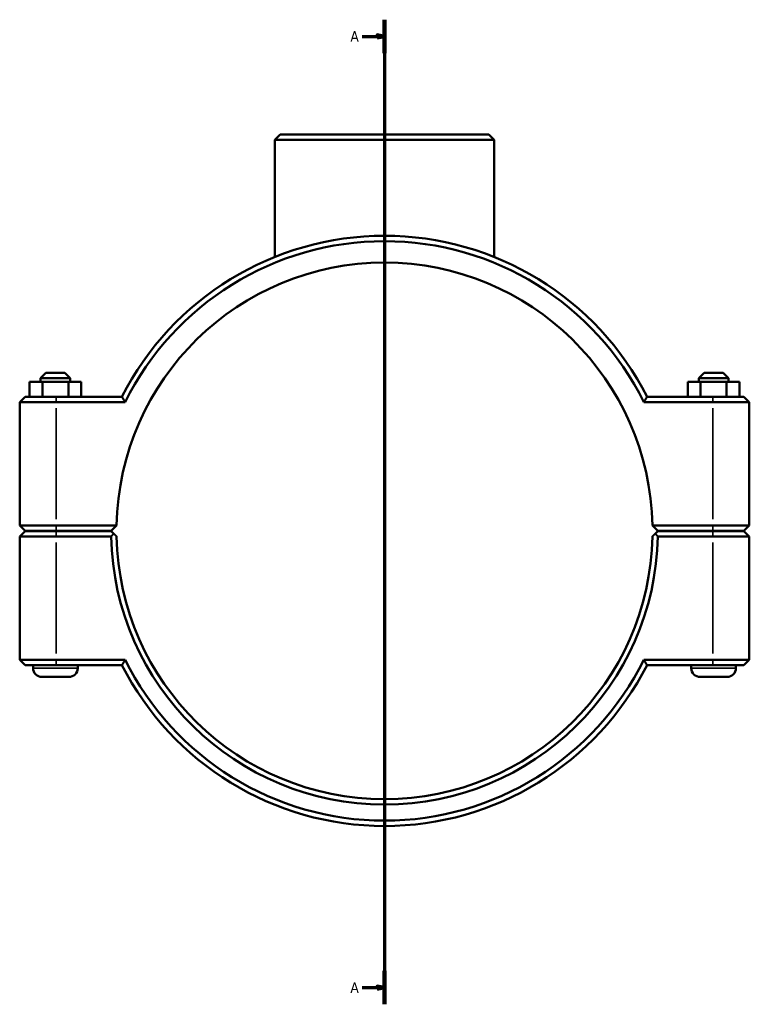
# Model space of a CAD drawing. Header units: millimetres. Extents: x 0 to 1121, y -44 to 1097.
# Tile 3 of 8: x 304 to 549, y 152 to 482. Entities that reach past the tile are written whole.
import ezdxf

# ---------------------------------------------------------------- set-up
doc = ezdxf.new("R2010")
doc.units = ezdxf.units.MM
doc.linetypes.add('CHAIN', pattern=[0.7087, 0.4724, -0.0591, 0.1181, -0.0591])
for name, color, linetype, lineweight in [('Section Line (ISO)', 7, 'CHAIN', 70), ('Visible (ISO)', 7, 'Continuous', 50), ('Visible Narrow (ISO)', 7, 'Continuous', 35)]:
    doc.layers.add(name, color=color, linetype=linetype, lineweight=lineweight)
doc.styles.add('Label Text (ISO)', font='tahoma.ttf')

# ---------------------------------------------------------------- blocks, each defined once
blk = doc.blocks.new('2dTransSection0')
at = {"layer": 'Section Line (ISO)', "linetype": 'CHAIN'}
blk.add_line((426.53, 482.42), (426.53, 152.11), dxfattribs=at)
at = {"layer": 'Section Line (ISO)', "linetype": 'Continuous', "lineweight": 140}
for p, q in [((426.53, 482.42), (426.53, 471.23)), ((426.53, 163.31), (426.53, 152.11))]:
    blk.add_line(p, q, dxfattribs=at)
at = {"layer": 'Section Line (ISO)', "linetype": 'Continuous'}
for p, q in [((419.03, 476.83), (424.03, 476.83)), ((426.53, 476.83), (424.03, 477.33)), ((424.03, 477.33), (424.03, 476.33)), ((424.03, 476.83), (426.53, 476.83)), ((424.03, 476.33), (426.53, 476.83)), ((419.03, 157.71), (424.03, 157.71)), ((426.53, 157.71), (424.03, 158.21)), ((424.03, 158.21), (424.03, 157.21)), ((424.03, 157.71), (426.53, 157.71)), ((424.03, 157.21), (426.53, 157.71))]:
    blk.add_line(p, q, dxfattribs=at)
at = {"layer": 'Section Line (ISO)', "linetype": 'Continuous', "flags": 128}
for points in [[(424.03, 476.33), (426.53, 476.83), (424.03, 477.33), (424.03, 476.33)], [(424.03, 157.21), (426.53, 157.71), (424.03, 158.21), (424.03, 157.21)]]:
    blk.add_lwpolyline(points, dxfattribs=at)
at = {"layer": 'Section Line (ISO)'}
for points in [[(424.03, 476.33), (426.53, 476.83), (424.03, 477.33), (424.03, 476.33)], [(424.03, 157.21), (426.53, 157.71), (424.03, 158.21), (424.03, 157.21)]]:
    blk.add_solid(points, dxfattribs=at)
at = {"layer": 'Section Line (ISO)', "char_height": 3.5, "attachment_point": 7, "style": 'Label Text (ISO)'}
for insert in [(415.08, 475.08), (415.08, 155.96)]:
    blk.add_mtext('A', dxfattribs=dict(at, insert=insert))

msp = doc.modelspace()

# ---------------------------------------------------------------- linework, layer by layer
at = {"layer": 'Visible (ISO)'}
for p, q in [((391.5048, 443.9274), (389.7048, 442.1274)), ((391.5048, 443.9274), (461.5576, 443.9274)), ((461.5576, 443.9274), (463.3576, 442.1274)), ((463.3576, 442.1274), (389.7048, 442.1274)), ((389.7048, 402.8231), (389.7048, 442.1274)), ((463.3576, 402.8231), (463.3576, 442.1274)), ((312.8312, 363.9274), (311.0312, 362.1274)), ((312.8312, 363.9274), (319.2312, 363.9274)), ((319.2312, 363.9274), (321.0312, 362.1274)), ((533.8312, 363.9274), (532.0312, 362.1274)), ((540.2312, 363.9274), (533.8312, 363.9274)), ((540.2312, 363.9274), (542.0312, 362.1274)), ((307.3711, 360.9274), (311.7413, 360.9274)), ((307.3711, 355.9274), (307.3711, 360.9274)), ((321.0312, 362.1274), (311.0312, 362.1274)), ((311.0312, 360.9274), (311.0312, 362.1274)), ((311.7413, 360.9274), (320.4015, 360.9274)), ((311.7413, 355.9274), (311.7413, 360.9274)), ((320.4015, 360.9274), (324.6913, 360.9274)), ((320.4015, 355.9274), (320.4015, 360.9274)), ((321.0312, 360.9274), (321.0312, 362.1274)), ((324.6913, 355.9274), (324.6913, 360.9274)), ((532.661, 360.9274), (528.3711, 360.9274)), ((528.3711, 355.9274), (528.3711, 360.9274)), ((532.0312, 362.1274), (542.0312, 362.1274)), ((532.0312, 362.1274), (532.0312, 360.9274)), ((532.661, 355.9274), (532.661, 360.9274)), ((541.3211, 360.9274), (532.661, 360.9274)), ((541.3211, 355.9274), (541.3211, 360.9274)), ((545.6913, 360.9274), (541.3211, 360.9274)), ((542.0312, 362.1274), (542.0312, 360.9274)), ((545.6913, 355.9274), (545.6913, 360.9274)), ((305.8312, 355.9274), (304.0312, 354.1274)), ((316.2812, 354.1274), (304.0312, 354.1274)), ((304.0312, 354.1274), (304.0312, 312.7774)), ((305.8312, 355.9274), (316.2812, 355.9274)), ((338.3496, 355.9274), (316.2812, 355.9274)), ((316.2812, 354.1274), (339.4588, 354.1274)), ((513.6036, 354.1274), (536.7812, 354.1274)), ((536.7812, 355.9274), (514.7128, 355.9274)), ((536.7812, 355.9274), (547.2312, 355.9274)), ((549.0312, 354.1274), (536.7812, 354.1274)), ((547.2312, 355.9274), (549.0312, 354.1274)), ((549.0312, 312.7774), (549.0312, 354.1274)), ((305.8312, 310.9774), (304.0312, 312.7774)), ((304.0312, 312.7774), (316.2812, 312.7774)), ((305.8312, 310.8774), (304.0312, 309.0774)), ((316.2812, 310.9774), (305.8312, 310.9774)), ((305.8312, 310.8774), (316.2812, 310.8774)), ((308.5312, 310.8774), (308.5312, 310.9774)), ((336.5502, 312.7774), (316.2812, 312.7774)), ((316.2812, 310.9774), (334.7312, 310.9774)), ((334.7312, 310.8774), (316.2812, 310.8774)), ((323.5312, 310.8774), (323.5312, 310.9774)), ((334.7312, 310.9774), (336.5502, 312.7773)), ((335.6385, 309.9797), (334.7312, 310.8774)), ((536.7812, 312.7774), (516.5122, 312.7774)), ((516.5122, 312.7773), (518.3312, 310.9774)), ((518.3312, 310.8774), (517.424, 309.9797)), ((518.3312, 310.9774), (536.7812, 310.9774)), ((536.7812, 310.8774), (518.3312, 310.8774)), ((529.5312, 310.9774), (529.5312, 310.8774)), ((536.7812, 312.7774), (549.0312, 312.7774)), ((547.2312, 310.9774), (536.7812, 310.9774)), ((536.7812, 310.8774), (547.2312, 310.8774)), ((544.5312, 310.9774), (544.5312, 310.8774)), ((547.2312, 310.9774), (549.0312, 312.7774)), ((547.2312, 310.8774), (549.0312, 309.0774)), ((316.2812, 309.0774), (304.0312, 309.0774)), ((304.0312, 309.0774), (304.0312, 267.7274)), ((316.2812, 309.0774), (334.7499, 309.0774)), ((518.3126, 309.0774), (536.7812, 309.0774)), ((549.0312, 309.0774), (536.7812, 309.0774)), ((549.0312, 267.7274), (549.0312, 309.0774)), ((304.0312, 267.7274), (316.2812, 267.7274)), ((305.8312, 265.9274), (304.0312, 267.7274)), ((339.4588, 267.7274), (316.2812, 267.7274)), ((536.7812, 267.7274), (513.6036, 267.7274)), ((536.7812, 267.7274), (549.0312, 267.7274)), ((547.2312, 265.9274), (549.0312, 267.7274)), ((316.2812, 265.9274), (305.8312, 265.9274)), ((308.5312, 264.9274), (308.5312, 265.9274)), ((316.2812, 265.9274), (338.3496, 265.9274)), ((323.5312, 264.9274), (323.5312, 265.9274)), ((514.7128, 265.9274), (536.7812, 265.9274)), ((529.5312, 265.9274), (529.5312, 264.9274)), ((547.2312, 265.9274), (536.7812, 265.9274)), ((544.5312, 265.9274), (544.5312, 264.9274)), ((320.5312, 261.9274), (311.5312, 261.9274)), ((532.5312, 261.9274), (541.5312, 261.9274))]:
    msp.add_line(p, q, dxfattribs=at)
for centre, radius, start, end in [((426.5312, 310.9274), 99, 27.035692, 152.964308), ((426.5312, 310.9274), 97.2, 26.3878, 153.6122), ((426.5312, 310.9274), 90, 1.17783, 178.82217), ((426.5312, 310.9274), 90, 178.82217, 178.822234), ((426.5312, 310.9274), 90, 1.177766, 1.17783), ((426.5312, 310.9274), 91.8, 181.154732, 358.845268), ((426.5312, 310.9274), 90, 181.177766, 358.822234), ((426.5312, 310.9274), 97.2, 206.3878, 333.6122), ((311.5312, 264.9274), 3, 180, 270), ((320.5312, 264.9274), 3, 270, 0), ((426.5312, 310.9274), 99, 207.035692, 332.964308), ((532.5312, 264.9274), 3, 180, 270), ((541.5312, 264.9274), 3, 270, 0)]:
    msp.add_arc(centre, radius, start, end, dxfattribs=at)
for points, degree in [([(339.4588, 354.1274), (339.0871, 354.7267), (338.7174, 355.3268), (338.3496, 355.9274)], 3), ([(513.6036, 354.1274), (513.9753, 354.7267), (514.3451, 355.3268), (514.7128, 355.9274)], 3), ([(334.7499, 309.0774), (335.1942, 309.5307), (335.6385, 309.9797)], 2), ([(517.424, 309.9797), (517.8683, 309.5307), (518.3126, 309.0774)], 2), ([(339.4588, 267.7274), (339.0871, 267.128), (338.7174, 266.528), (338.3496, 265.9274)], 3), ([(513.6036, 267.7274), (513.9753, 267.128), (514.3451, 266.528), (514.7128, 265.9274)], 3)]:
    msp.add_open_spline(points, degree=degree, dxfattribs=at)
for points, weights in [([(336.5502, 309.0775), (336.0966, 309.5263), (335.6385, 309.9797)], [1.0116426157, 1.00874368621, 1.00580249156]), ([(517.424, 309.9797), (516.9658, 309.5263), (516.5122, 309.0775)], [1.00580249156, 1.00874368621, 1.0116426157])]:
    msp.add_rational_spline(points, weights, degree=2, dxfattribs=at)
at = {"layer": 'Visible Narrow (ISO)'}
for p, q in [((316.2812, 355.8374), (316.2812, 354.2174)), ((536.7812, 355.8374), (536.7812, 354.2174)), ((316.2812, 314.8449), (316.2812, 352.0599)), ((536.7812, 352.0599), (536.7812, 314.8449)), ((316.2812, 311.0674), (316.2812, 312.6874)), ((316.2812, 310.7874), (316.2812, 309.1674)), ((536.7812, 311.0674), (536.7812, 312.6874)), ((536.7812, 310.7874), (536.7812, 309.1674)), ((316.2812, 269.7949), (316.2812, 307.0099)), ((536.7812, 307.0099), (536.7812, 269.7949)), ((316.2812, 266.0174), (316.2812, 267.6374)), ((536.7812, 266.0174), (536.7812, 267.6374)), ((308.6236, 264.9274), (323.4389, 264.9274)), ((544.4389, 264.9274), (529.6236, 264.9274))]:
    msp.add_line(p, q, dxfattribs=at)

# ---------------------------------------------------------------- block references
at = {"layer": 'Section Line (ISO)'}
msp.add_blockref('2dTransSection0', (0, 0), dxfattribs=at)

doc.saveas('drawing.dxf')
